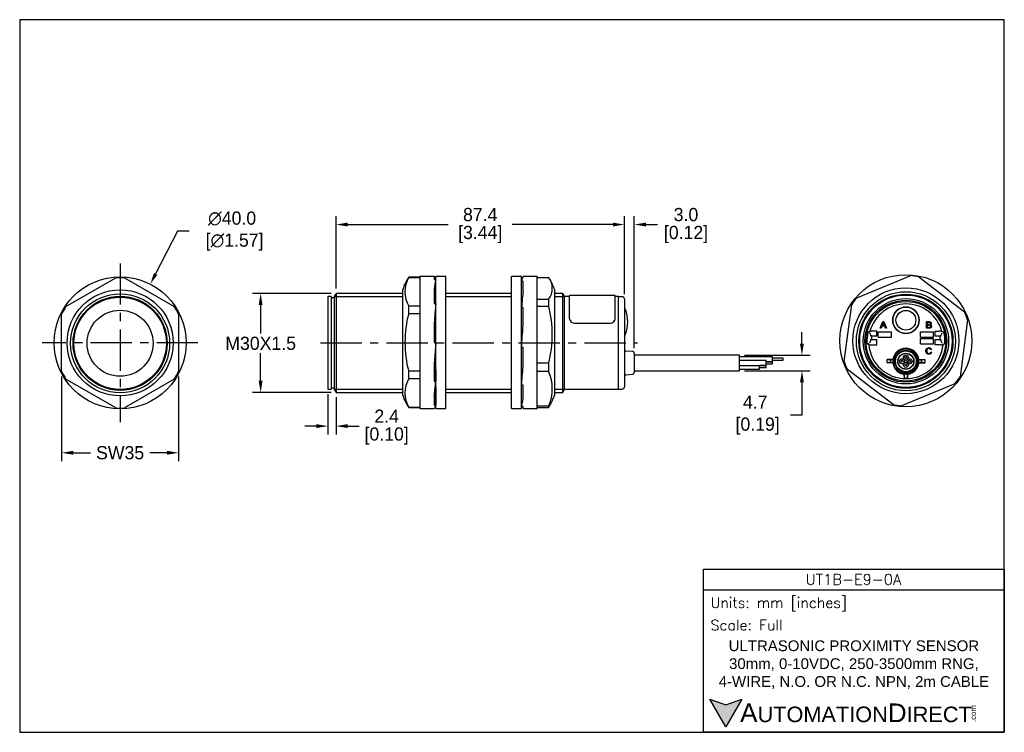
# Model space of a CAD drawing. Header units: inches. Extents: x 493 to 791, y 76 to 291.
import ezdxf

# ---------------------------------------------------------------- set-up
doc = ezdxf.new("R2010")
doc.units = ezdxf.units.IN
doc.header["$LTSCALE"] = 10
doc.header["$MEASUREMENT"] = 0
doc.linetypes.add('CENTER', pattern=[2, 1.25, -0.25, 0.25, -0.25])
for name, color, linetype in [('center', 40, 'CENTER'), ('DIM', 140, 'Continuous'), ('Text', 140, 'Continuous')]:
    doc.layers.add(name, color=color, linetype=linetype)
doc.styles.add('\\M+2ABAC\\M+2A6A11', font='txt')
doc.styles.add('ROMANS', font='romans.shx')
doc.dimstyles.get("Standard").update_dxf_attribs({"dimtxt": 4, "dimasz": 3.5, "dimexe": 2.5, "dimexo": 1.5, "dimgap": 1, "dimtad": 0, "dimtih": 1, "dimtoh": 1, "dimdec": 1, "dimzin": 0, "dimdsep": 46, "dimtxsty": 'Standard', "dimcen": 0, "dimadec": 0, "dimazin": 0, "dimtfac": 1, "dimtdec": 1, "dimtofl": 0, "dimtmove": 0, "dimatfit": 3, "dimfxl": 0, "dimtolj": 1, "dimtzin": 0, "dimarcsym": 0})

# ---------------------------------------------------------------- blocks, each defined once
blk = doc.blocks.new('*D0')
at = {"layer": 'Defpoints', "color": 0}
for p in [(505.46, 184.8), (540.89, 184.8), (540.89, 160.22)]:
    blk.add_point(p, dxfattribs=at)
at = {"layer": 'DIM', "color": 0, "lineweight": -2}
for p, q in [((505.46, 183.3), (505.46, 157.72)), ((540.89, 183.3), (540.89, 157.72)), ((508.96, 160.22), (514.18, 160.22)), ((537.39, 160.22), (532.18, 160.22))]:
    blk.add_line(p, q, dxfattribs=at)
at = {"layer": 'DIM', "color": 0}
for points in [[(508.96, 160.81), (508.96, 159.64), (505.46, 160.22)], [(537.39, 160.81), (537.39, 159.64), (540.89, 160.22)]]:
    blk.add_solid(points, dxfattribs=at)
at = {"layer": 'DIM', "color": 0, "insert": (523.18, 160.22), "char_height": 4, "attachment_point": 5}
blk.add_mtext('\\A1;SW35', dxfattribs=at)
blk = doc.blocks.new('*D1')
at = {"layer": 'Defpoints', "color": 0}
for p in [(532.33, 211.31), (514.02, 175.75)]:
    blk.add_point(p, dxfattribs=at)
at = {"layer": 'DIM', "color": 0, "lineweight": -2}
for p, q in [((540.61, 227.39), (533.93, 214.43)), ((544.11, 227.39), (540.61, 227.39))]:
    blk.add_line(p, q, dxfattribs=at)
at = {"layer": 'DIM', "color": 0}
blk.add_solid([(533.41, 214.69), (534.45, 214.16), (532.33, 211.31)], dxfattribs=at)
at = {"layer": 'DIM', "color": 0, "insert": (557.11, 227.39), "char_height": 4, "attachment_point": 5}
blk.add_mtext('\\A1;∅40.0\\P [∅1.57]', dxfattribs=at)
blk = doc.blocks.new('*D2')
at = {"layer": 'Defpoints', "color": 0}
for p in [(588.59, 208.53), (565.75, 178.53), (588.59, 178.53)]:
    blk.add_point(p, dxfattribs=at)
at = {"layer": 'DIM', "color": 0, "lineweight": -2}
for p, q in [((587.09, 208.53), (563.25, 208.53)), ((565.75, 205.03), (565.75, 196.37)), ((565.75, 182.03), (565.75, 190.37)), ((587.09, 178.53), (563.25, 178.53))]:
    blk.add_line(p, q, dxfattribs=at)
at = {"layer": 'DIM', "color": 0}
for points in [[(565.16, 205.03), (566.33, 205.03), (565.75, 208.53)], [(565.16, 182.03), (566.33, 182.03), (565.75, 178.53)]]:
    blk.add_solid(points, dxfattribs=at)
at = {"layer": 'DIM', "color": 0, "insert": (565.75, 193.37), "char_height": 4, "attachment_point": 5}
blk.add_mtext('\\A1;M30X1.5', dxfattribs=at)
blk = doc.blocks.new('*D3')
at = {"layer": 'Defpoints', "color": 0}
for p in [(586.15, 179.53), (588.59, 178.53), (588.59, 168.31)]:
    blk.add_point(p, dxfattribs=at)
at = {"layer": 'DIM', "color": 0, "lineweight": -2}
for p, q in [((586.15, 178.03), (586.15, 165.81)), ((588.59, 177.03), (588.59, 165.81)), ((582.65, 168.31), (579.15, 168.31)), ((592.09, 168.31), (595.59, 168.31))]:
    blk.add_line(p, q, dxfattribs=at)
at = {"layer": 'DIM', "color": 0}
for points in [[(582.65, 168.9), (582.65, 167.73), (586.15, 168.31)], [(592.09, 168.9), (592.09, 167.73), (588.59, 168.31)]]:
    blk.add_solid(points, dxfattribs=at)
at = {"layer": 'DIM', "color": 0, "char_height": 4, "attachment_point": 5}
for s, insert in [('\\A1;2.4', (603.92, 171.31)), ('\\A1;[0.10]', (603.92, 165.31))]:
    blk.add_mtext(s, dxfattribs=dict(at, insert=insert))
blk = doc.blocks.new('*D4')
at = {"layer": 'Defpoints', "color": 0}
for p in [(675.95, 229.37), (588.59, 208.53), (675.95, 206.82)]:
    blk.add_point(p, dxfattribs=at)
at = {"layer": 'DIM', "color": 0, "lineweight": -2}
for p, q in [((588.59, 210.03), (588.59, 231.87)), ((675.95, 208.32), (675.95, 231.87)), ((592.09, 229.37), (622.6, 229.37)), ((672.45, 229.37), (641.94, 229.37))]:
    blk.add_line(p, q, dxfattribs=at)
at = {"layer": 'DIM', "color": 0}
for points in [[(592.09, 229.95), (592.09, 228.78), (588.59, 229.37)], [(672.45, 229.95), (672.45, 228.78), (675.95, 229.37)]]:
    blk.add_solid(points, dxfattribs=at)
at = {"layer": 'DIM', "color": 0, "char_height": 4, "attachment_point": 5}
for s, insert in [('\\A1;87.4', (632.27, 232.37)), ('\\A1;[3.44]', (632.27, 226.37))]:
    blk.add_mtext(s, dxfattribs=dict(at, insert=insert))
blk = doc.blocks.new('*D5')
at = {"layer": 'Defpoints', "color": 0}
for p in [(678.95, 229.37), (675.95, 206.82), (678.95, 190.47)]:
    blk.add_point(p, dxfattribs=at)
at = {"layer": 'DIM', "color": 0, "lineweight": -2}
for p, q in [((675.95, 208.32), (675.95, 231.87)), ((678.95, 191.97), (678.95, 231.87)), ((672.45, 229.37), (668.95, 229.37)), ((682.45, 229.37), (685.95, 229.37))]:
    blk.add_line(p, q, dxfattribs=at)
at = {"layer": 'DIM', "color": 0}
for points in [[(672.45, 229.95), (672.45, 228.78), (675.95, 229.37)], [(682.45, 229.95), (682.45, 228.78), (678.95, 229.37)]]:
    blk.add_solid(points, dxfattribs=at)
at = {"layer": 'DIM', "color": 0, "char_height": 4, "attachment_point": 5}
for s, insert in [('\\A1;3.0', (694.61, 232.37)), ('\\A1;[0.12]', (694.61, 226.37))]:
    blk.add_mtext(s, dxfattribs=dict(at, insert=insert))
blk = doc.blocks.new('*D6')
at = {"layer": 'Defpoints', "color": 0}
for p in [(710.85, 189.8), (710.85, 185.1), (729.73, 185.1)]:
    blk.add_point(p, dxfattribs=at)
at = {"layer": 'DIM', "color": 0, "lineweight": -2}
for p, q in [((729.73, 193.3), (729.73, 196.8)), ((712.35, 189.8), (732.23, 189.8)), ((712.35, 185.1), (732.23, 185.1)), ((729.73, 181.6), (729.73, 171.64)), ((729.73, 171.64), (726.23, 171.64))]:
    blk.add_line(p, q, dxfattribs=at)
at = {"layer": 'DIM', "color": 0}
for points in [[(729.15, 193.3), (730.32, 193.3), (729.73, 189.8)], [(729.15, 181.6), (730.32, 181.6), (729.73, 185.1)]]:
    blk.add_solid(points, dxfattribs=at)
at = {"layer": 'DIM', "color": 0, "insert": (715.57, 171.64), "char_height": 4, "attachment_point": 5}
blk.add_mtext('\\A1;4.7\\P [0.19]', dxfattribs=at)

msp = doc.modelspace()

# ---------------------------------------------------------------- hatches: boundary and pattern name
at = {"layer": 'Text'}
msp.add_hatch(color=256, dxfattribs=at).paths.add_polyline_path([(711.57, 85.61), (706.72, 83.84), (701.87, 85.61), (706.72, 77.21)])

# ---------------------------------------------------------------- linework, layer by layer
for p, q in [((506.76, 204.51), (521.88, 213.24)), ((524.47, 213.24), (539.6, 204.51)), ((610.62, 213.43), (610.62, 213.38)), ((614.02, 213.43), (610.62, 213.43)), ((610.62, 213.38), (614.02, 213.38)), ((614.02, 213.68), (614.02, 173.68)), ((618.35, 213.68), (614.02, 213.68)), ((618.32, 213.67), (618.32, 212.7)), ((618.32, 212.7), (618.82, 212.7)), ((618.82, 173.68), (618.82, 213.68)), ((621.82, 213.68), (618.82, 213.68)), ((621.82, 173.68), (621.82, 213.68)), ((641.77, 173.68), (641.77, 213.68)), ((644.77, 213.68), (641.77, 213.68)), ((644.77, 173.68), (644.77, 213.68)), ((645, 213.12), (644.77, 213.12)), ((644.77, 206.71), (644.77, 212.16)), ((645.27, 212.16), (644.77, 212.16)), ((645.27, 213.68), (645.27, 213.64)), ((649.57, 213.68), (645.27, 213.68)), ((645.27, 209.15), (645.27, 212.16)), ((649.57, 173.68), (649.57, 213.68)), ((649.57, 213.38), (652.96, 213.38)), ((746.39, 207.22), (762.53, 213.88)), ((765.1, 213.54), (778.95, 202.9)), ((608.82, 177.63), (608.82, 209.72)), ((618.32, 209.62), (618.32, 205.43)), ((654.77, 209.72), (654.77, 177.63)), ((586.15, 207.53), (586.15, 179.53)), ((587.15, 207.53), (586.15, 207.53)), ((587.15, 207.53), (587.15, 179.53)), ((588.15, 207.13), (587.15, 207.13)), ((588.59, 208.53), (588.15, 207.78)), ((588.15, 179.28), (588.15, 207.78)), ((588.15, 207.61), (608.82, 207.61)), ((588.59, 208.53), (588.59, 178.53)), ((608.82, 208.53), (588.59, 208.53)), ((641.77, 208.53), (621.82, 208.53)), ((621.82, 207.61), (641.77, 207.61)), ((652.96, 206.71), (649.57, 206.71)), ((652.96, 206.71), (652.96, 204.66)), ((657.32, 208.53), (654.77, 208.53)), ((654.77, 207.61), (657.75, 207.61)), ((657.32, 178.53), (657.32, 208.53)), ((657.75, 207.78), (657.32, 208.53)), ((657.75, 207.78), (657.75, 179.28)), ((659.35, 207.53), (657.75, 207.53)), ((659.35, 200.8), (659.35, 207.83)), ((673.15, 207.83), (659.35, 207.83)), ((673.15, 200.8), (673.15, 207.83)), ((674.15, 207.53), (673.15, 207.53)), ((674.15, 179.53), (674.15, 207.53)), ((674.15, 179.52), (674.15, 207.52)), ((675.25, 207.52), (674.15, 207.52)), ((675.95, 206.82), (675.95, 180.22)), ((614.02, 204.65), (610.62, 204.65)), ((610.62, 202.41), (610.62, 204.65)), ((618.32, 205.43), (618.82, 205.43)), ((644.77, 201.05), (644.77, 204.14)), ((645.27, 204.14), (644.77, 204.14)), ((645.27, 198.74), (645.27, 204.14)), ((649.57, 204.66), (652.96, 204.66)), ((676.04, 203.89), (675.95, 203.89)), ((742.52, 187.85), (744.81, 205.16)), ((505.46, 184.8), (505.46, 202.26)), ((540.89, 202.26), (540.89, 184.8)), ((610.62, 202.41), (614.02, 202.41)), ((659.35, 200.8), (659.35, 200.8)), ((673.15, 200.8), (673.15, 200.8)), ((753.47, 197.96), (754.24, 199.96)), ((754.24, 199.96), (754.53, 199.96)), ((754.53, 199.96), (755.34, 197.96)), ((767.49, 197.96), (767.49, 199.96)), ((779.94, 200.51), (777.64, 183.19)), ((618.32, 199.48), (618.32, 193.68)), ((660.85, 199.47), (671.65, 199.47)), ((660.85, 199.46), (671.65, 199.46)), ((752.43, 197.12), (751.13, 197.12)), ((752.43, 195.62), (752.43, 197.12)), ((753.75, 197.96), (753.47, 197.96)), ((753.97, 198.56), (753.75, 197.96)), ((754.81, 198.56), (753.97, 198.56)), ((754.05, 198.78), (754.72, 198.78)), ((755.04, 197.96), (754.81, 198.56)), ((755.34, 197.96), (755.04, 197.96)), ((767.76, 199.72), (767.76, 199.12)), ((767.76, 198.88), (767.76, 198.19)), ((770.03, 197.12), (770.03, 195.62)), ((770.03, 197.12), (771.33, 197.12)), ((771.86, 197.1), (771.85, 197.11)), ((675.95, 195.89), (676.04, 195.89)), ((750.01, 196.85), (750.27, 196.85)), ((750.42, 196.3), (750.24, 196.49)), ((750.27, 196.85), (750.27, 196.86)), ((750.27, 196.85), (750.27, 196.85)), ((750.44, 196.28), (750.5, 195.62)), ((750.5, 194.42), (750.44, 193.76)), ((750.93, 195.62), (750.5, 195.62)), ((750.93, 194.42), (750.5, 194.42)), ((750.93, 195.62), (752.43, 195.62)), ((750.93, 194.42), (750.93, 195.62)), ((752.43, 194.42), (750.93, 194.42)), ((752.43, 192.93), (752.43, 194.42)), ((752.84, 196.82), (756.84, 196.82)), ((752.84, 195.22), (752.84, 196.82)), ((752.84, 195.22), (756.84, 195.22)), ((756.84, 195.22), (756.84, 196.82)), ((765.64, 196.82), (769.64, 196.82)), ((765.64, 195.22), (765.64, 196.82)), ((765.64, 195.22), (769.64, 195.22)), ((765.64, 194.82), (769.64, 194.82)), ((765.64, 193.22), (765.64, 194.82)), ((769.64, 195.22), (769.64, 196.82)), ((769.64, 193.22), (769.64, 194.82)), ((770.03, 195.62), (771.53, 195.62)), ((771.53, 194.42), (770.03, 194.42)), ((770.03, 194.42), (770.03, 192.93)), ((771.53, 195.62), (771.53, 194.42)), ((771.53, 195.62), (771.96, 195.62)), ((771.53, 194.42), (771.96, 194.42)), ((771.96, 195.62), (772.02, 196.28)), ((772.02, 193.76), (771.96, 194.42)), ((772.22, 196.49), (772.03, 196.3)), ((772.19, 196.85), (772.18, 196.86)), ((772.19, 196.85), (772.19, 196.85)), ((772.19, 196.85), (772.19, 196.85)), ((618.82, 193.68), (618.32, 187.12)), ((618.32, 193.68), (618.82, 193.68)), ((645.27, 192.12), (644.77, 192.12)), ((645.27, 186.4), (645.27, 192.12)), ((678.49, 190.88), (676.42, 191.05)), ((749.94, 193.19), (749.74, 193.19)), ((749.94, 193.19), (749.94, 193.19)), ((749.94, 193.19), (749.94, 193.19)), ((750.22, 192.93), (750.21, 192.94)), ((750.24, 193.55), (750.42, 193.74)), ((750.72, 192.93), (752.43, 192.93)), ((765.64, 193.22), (769.64, 193.22)), ((768.97, 191.52), (768.72, 191.47)), ((771.73, 192.93), (770.03, 192.93)), ((772.03, 193.74), (772.22, 193.55)), ((772.52, 193.19), (772.51, 193.19)), ((772.52, 193.19), (772.52, 193.19)), ((772.52, 193.19), (772.52, 193.19)), ((678.95, 190.38), (678.95, 184.51)), ((710.85, 189.8), (678.95, 189.8)), ((710.85, 185.1), (710.85, 189.8)), ((720.85, 189.3), (710.85, 189.3)), ((718.85, 188.2), (710.85, 188.2)), ((718.85, 186.7), (718.85, 188.2)), ((720.85, 187.8), (720.85, 189.3)), ((724.07, 188.85), (720.85, 188.85)), ((720.85, 188.25), (724.07, 188.25)), ((724.07, 188.25), (724.07, 188.85)), ((755.52, 187.44), (755.52, 188.46)), ((757.3, 188.46), (755.52, 188.46)), ((755.52, 188.46), (756.53, 188.36)), ((756.53, 187.54), (756.53, 188.36)), ((756.53, 188.36), (757.49, 188.36)), ((764.97, 188.36), (765.93, 188.36)), ((765.16, 188.46), (766.93, 188.46)), ((766.93, 188.46), (765.93, 188.36)), ((765.93, 188.36), (765.93, 187.54)), ((766.93, 188.46), (766.93, 187.44)), ((768.75, 190.8), (769, 190.73)), ((614.02, 184.94), (610.62, 184.94)), ((610.62, 182.7), (610.62, 184.94)), ((618.32, 187.12), (618.32, 181.92)), ((618.82, 185.39), (618.82, 181.92)), ((652.96, 187.35), (649.57, 187.35)), ((649.57, 184.95), (652.96, 184.95)), ((652.96, 187.35), (652.96, 184.95)), ((678.95, 185.1), (710.85, 185.1)), ((710.85, 186.7), (718.85, 186.7)), ((710.85, 185.6), (716.85, 185.6)), ((716.85, 185.6), (716.85, 186.7)), ((718.85, 186.65), (716.85, 186.65)), ((716.85, 186.05), (718.85, 186.05)), ((718.85, 187.8), (720.85, 187.8)), ((720.85, 187.75), (718.85, 187.75)), ((718.85, 187.15), (720.85, 187.15)), ((718.85, 186.05), (718.85, 186.65)), ((720.85, 187.15), (720.85, 187.75)), ((757.35, 174.81), (743.51, 185.45)), ((755.52, 187.44), (756.53, 187.54)), ((757.3, 187.44), (755.52, 187.44)), ((757.49, 187.54), (756.53, 187.54)), ((765.93, 187.54), (764.97, 187.54)), ((765.16, 187.44), (766.93, 187.44)), ((766.93, 187.44), (765.93, 187.54)), ((521.88, 173.82), (506.76, 182.55)), ((539.6, 182.55), (524.47, 173.82)), ((610.62, 182.7), (614.02, 182.7)), ((676.42, 183.84), (678.49, 184.01)), ((760.79, 184.16), (760.72, 184.02)), ((760.72, 183.47), (760.72, 184.02)), ((760.79, 182.83), (760.72, 182.97)), ((760.79, 182.83), (760.79, 184.16)), ((761.68, 184.16), (761.76, 184.02)), ((761.68, 184.16), (761.68, 182.83)), ((761.68, 182.83), (761.75, 182.97)), ((761.76, 183.47), (761.76, 184.02)), ((586.15, 179.53), (587.15, 179.53)), ((587.15, 179.93), (588.15, 179.93)), ((588.15, 179.45), (608.82, 179.45)), ((588.15, 179.28), (588.59, 178.53)), ((618.32, 181.92), (618.82, 181.92)), ((618.82, 180.27), (618.82, 174.65)), ((621.82, 179.45), (641.77, 179.45)), ((645.27, 180.7), (644.77, 180.7)), ((645.27, 176.84), (645.27, 180.7)), ((654.77, 179.45), (657.75, 179.45)), ((657.32, 178.53), (657.75, 179.28)), ((657.75, 179.53), (674.15, 179.53)), ((674.15, 179.52), (675.25, 179.52)), ((776.06, 181.14), (759.92, 174.47)), ((588.59, 178.53), (608.82, 178.53)), ((618.32, 177.27), (618.32, 174.65)), ((621.82, 178.53), (641.77, 178.53)), ((654.77, 178.53), (657.32, 178.53)), ((614.02, 173.97), (610.62, 173.97)), ((610.62, 173.93), (610.62, 173.97)), ((610.62, 173.93), (614.02, 173.93)), ((614.02, 173.68), (618.35, 173.68)), ((618.32, 174.65), (618.82, 174.65)), ((618.82, 173.68), (621.82, 173.68)), ((641.77, 173.68), (644.77, 173.68)), ((645.27, 174.23), (644.77, 174.23)), ((645.27, 173.68), (645.27, 174.23)), ((645.27, 173.68), (649.57, 173.68)), ((652.96, 174.31), (649.57, 174.31)), ((649.57, 173.97), (652.96, 173.97)), ((652.96, 174.31), (652.96, 173.97))]:
    msp.add_line(p, q)
for centre, radius in [((523.18, 193.53), 20), ((761.23, 194.18), 20), ((523.18, 193.53), 16.05), ((761.23, 194.18), 16.05), ((761.23, 194.03), 15), ((523.18, 193.39), 15), ((523.18, 193.39), 14.25), ((523.18, 193.39), 14), ((761.23, 194.02), 14.26), ((761.23, 194.02), 14), ((761.23, 194.02), 12.93), ((761.23, 194.02), 12.4), ((761.23, 194.02), 12.05), ((523.18, 193.39), 10), ((523.18, 193.39), 10), ((761.23, 200.39), 4), ((761.23, 200.38), 3), ((761.23, 187.95), 3.74), ((761.23, 187.95), 3.35), ((761.23, 187.95), 3.15), ((761.23, 187.95), 2.45), ((761.23, 187.95), 2.35), ((760.13, 187.95), 0.75), ((760.13, 187.95), 0.3), ((761.23, 189.05), 0.75), ((761.23, 189.05), 0.3), ((762.33, 187.95), 0.75), ((762.33, 187.95), 0.343), ((761.23, 186.85), 0.75), ((761.23, 186.85), 0.3)]:
    msp.add_circle(centre, radius)
for centre, radius, start, end in [((523.18, 193.53), 19.75, 86.2376, 93.7624), ((623.08, 205.07), 15, 146.1276, 161.9136), ((618.36, 209.02), 8.88, 150.5609, 209.4391), ((648.69, 210.05), 5.42, 322.0339, 37.9661), ((640.51, 205.07), 15, 18.0864, 31.2385), ((761.23, 194.18), 19.75, 78.6859, 86.2107), ((675.25, 206.82), 0.7, 0, 90), ((761.23, 194.18), 19.75, 138.6859, 146.2107), ((523.18, 193.53), 19.75, 146.2376, 153.7624), ((523.18, 193.53), 19.75, 26.2376, 33.7624), ((620.87, 196), 33.24, 344.9041, 15.0959), ((676.04, 203.59), 0.3, 18.4356, 90), ((664.94, 199.89), 12, 341.5644, 18.4356), ((761.23, 194.02), 11.32, 15.5915, 164.4085), ((761.23, 200.38), 4, 0.0716, 180), ((761.23, 194.18), 19.75, 18.6859, 26.2107), ((660.79, 200.9), 1.44, 184.0686, 272.5612), ((660.79, 200.9), 1.43, 183.8659, 272.7628), ((671.72, 200.9), 1.43, 267.237, 356.1332), ((671.72, 200.91), 1.44, 267.4389, 355.9323), ((761.23, 200.38), 4, 180, 0), ((761.23, 200.38), 4, 0, 0.0716), ((767.41, 174.73), 27.99, 126.8949, 127.75), ((745.53, 198.33), 4.97, 342.7563, 345.2767), ((751.01, 188.73), 8.39, 89.1457, 92.7283), ((771.45, 188.72), 8.4, 87.2734, 90.8526), ((755.84, 175.79), 26.66, 52.2073, 53.0728), ((777.97, 198.62), 6.05, 194.8937, 196.9623), ((676.04, 196.19), 0.3, 270, 341.5644), ((761.23, 194.02), 11.8, 167.285, 182.6475), ((750.01, 196.55), 0.3, 90.0118, 167.2927), ((772.45, 196.55), 0.3, 12.7073, 89.9882), ((761.23, 194.02), 11.8, 357.3525, 12.715), ((761.23, 194.03), 14, 359.9795, 0), ((676.45, 191.55), 0.5, 180, 265.452), ((749.74, 193.49), 0.3, 182.6377, 269.9892), ((745.55, 192.65), 4.42, 4.3562, 7.0917), ((761.23, 194.02), 11.32, 185.2802, 354.7198), ((750.6, 200.54), 7.61, 267.1291, 270.9189), ((761.23, 187.95), 3.97, 7.3939, 172.6061), ((771.86, 200.54), 7.61, 269.0811, 272.8708), ((750.99, 216.38), 31.64, 312.178, 312.8563), ((777.57, 192.58), 5.09, 173.1326, 175.5023), ((772.72, 193.49), 0.3, 270.0108, 357.3623), ((678.45, 190.38), 0.5, 0, 85.452), ((787.47, 245.39), 64.44, 242.0795, 242.2707), ((761.23, 187.95), 3.76, 173.7486, 186.2514), ((734.99, 245.39), 64.44, 297.7293, 297.9205), ((761.23, 187.95), 3.76, 353.7486, 6.2514), ((641.19, 179.63), 12.92, 335.6752, 24.3248), ((761.23, 194.18), 19.75, 198.6859, 206.2107), ((787.47, 130.5), 64.44, 117.7293, 117.9205), ((761.23, 187.95), 3.97, 187.3939, 262.6061), ((761.23, 187.95), 3.97, 277.6323, 352.6061), ((734.99, 130.5), 64.44, 62.0795, 62.2707), ((523.18, 193.53), 19.75, 206.2376, 213.7624), ((523.18, 193.53), 19.75, 326.2376, 333.7624), ((618.36, 178.33), 8.88, 150.5609, 209.4391), ((676.45, 183.35), 0.5, 94.548, 180), ((678.45, 184.51), 0.5, 274.548, 0), ((775.7, 183.35), 14.99, 179.5335, 181.4477), ((761.23, 187.95), 3.82, 263.4392, 276.808), ((761.23, 194.02), 11.2, 267.7689, 272.3148), ((746.75, 183.35), 15, 358.5533, 0.4655), ((761.23, 194.18), 19.75, 318.6859, 326.2107), ((675.25, 180.22), 0.7, 270, 0), ((623.08, 182.29), 15, 198.0864, 213.8724), ((640.51, 182.29), 15, 328.7608, 341.9136), ((523.18, 193.53), 19.75, 266.2376, 273.7624), ((648.69, 177.3), 5.42, 322.0339, 328.9681), ((761.23, 194.18), 19.75, 258.6859, 266.2107)]:
    msp.add_arc(centre, radius, start, end)
for centre, major_axis, ratio, start_param, end_param in [((618.82, 193.68), (0.47, -20), 0.072512, 2.825715, 3.159599), ((618.82, 193.68), (0.47, 20), 0.072512, 0.315878, 0.649762), ((644.77, 193.68), (0.59, 20), 0.070445, 0.059975, 0.393859), ((644.77, 193.68), (1.3, 20), 0.03975, 0.688819, 1.022703), ((618.82, 193.68), (1.24, 20), 0.044669, 0.94524, 1.279124), ((644.77, 193.68), (-1.52, -20), 0.005883, 1.493607, 1.827491), ((750.24, 196.28), (0.2, 0), 0.36397, 0.034907, 0.349066), ((772.22, 196.28), (-0.2, 0), 0.36397, 5.934119, 6.248279), ((750.24, 193.77), (0.2, 0), 0.36397, 5.934119, 6.248279), ((772.22, 193.77), (-0.2, 0), 0.36397, 0.034907, 0.349066), ((644.77, 193.68), (-1.16, -20), 0.049325, 0.867711, 1.201595), ((618.82, 193.68), (-1.24, -20), 0.044669, 0.611356, 0.94524), ((644.77, 193.68), (-0.36, -20), 0.074138, 0.237855, 0.571739), ((618.82, 193.68), (0.47, 20), 0.072512, 3.143311, 3.45747), ((644.77, 193.68), (0.59, -20), 0.070445, -0.238584, -0.059975)]:
    msp.add_ellipse(centre, major_axis=major_axis, ratio=ratio, start_param=start_param, end_param=end_param)
for points, knots in [([(610.62, 202.41), (609.78, 199.56), (609.48, 196.63), (609.48, 190.71), (609.78, 187.79), (610.62, 184.94)], [0, 0, 0, 0, 0.5, 0.5, 1, 1, 1, 1]), ([(767.49, 199.96), (767.74, 199.96), (767.99, 199.96), (768.24, 199.96), (768.39, 199.96), (768.52, 199.94), (768.61, 199.9), (768.7, 199.86), (768.77, 199.8), (768.83, 199.71), (768.88, 199.63), (768.9, 199.54), (768.9, 199.36), (768.88, 199.28), (768.84, 199.21), (768.79, 199.13), (768.72, 199.07), (768.63, 199.02)], [0, 0, 0, 0, 0.336059, 0.336059, 0.336059, 0.503806, 0.503806, 0.503806, 0.634822, 0.634822, 0.634822, 0.758729, 0.758729, 0.873657, 0.873657, 0.873657, 1, 1, 1, 1]), ([(754.37, 199.75), (754.35, 199.62), (754.31, 199.49), (754.27, 199.37), (754.2, 199.17), (754.12, 198.97), (754.05, 198.78)], [0, 0, 0, 0, 0.389798, 0.389798, 0.389798, 1, 1, 1, 1]), ([(754.72, 198.78), (754.66, 198.96), (754.59, 199.15), (754.52, 199.33), (754.46, 199.5), (754.41, 199.64), (754.37, 199.75)], [0, 0, 0, 0, 0.571862, 0.571862, 0.571862, 1, 1, 1, 1]), ([(768.63, 199.02), (768.75, 198.99), (768.84, 198.93), (768.9, 198.84), (768.97, 198.76), (769, 198.65), (769, 198.44), (768.98, 198.36), (768.94, 198.28), (768.9, 198.19), (768.86, 198.13), (768.74, 198.05), (768.67, 198.01), (768.58, 197.99), (768.49, 197.97), (768.38, 197.96), (768.26, 197.96), (768, 197.96), (767.75, 197.96), (767.49, 197.96)], [0, 0, 0, 0, 0.135074, 0.135074, 0.135074, 0.266374, 0.266374, 0.373528, 0.373528, 0.373528, 0.46965, 0.46965, 0.565772, 0.565772, 0.565772, 0.695519, 0.695519, 0.695519, 1, 1, 1, 1]), ([(767.76, 199.12), (767.9, 199.12), (768.05, 199.12), (768.19, 199.12), (768.31, 199.12), (768.39, 199.12), (768.44, 199.14), (768.51, 199.16), (768.56, 199.19), (768.59, 199.24), (768.63, 199.29), (768.65, 199.35), (768.65, 199.48), (768.63, 199.54), (768.6, 199.59), (768.57, 199.64), (768.52, 199.68), (768.46, 199.7), (768.4, 199.71), (768.3, 199.72), (768.16, 199.72), (768.02, 199.72), (767.89, 199.72), (767.76, 199.72)], [0, 0, 0, 0, 0.203254, 0.203254, 0.203254, 0.323292, 0.323292, 0.323292, 0.410417, 0.410417, 0.410417, 0.500173, 0.500173, 0.584849, 0.584849, 0.584849, 0.667734, 0.667734, 0.667734, 0.811811, 0.811811, 0.811811, 1, 1, 1, 1]), ([(767.76, 198.19), (767.92, 198.19), (768.09, 198.19), (768.26, 198.19), (768.34, 198.19), (768.4, 198.19), (768.44, 198.2), (768.5, 198.21), (768.55, 198.23), (768.59, 198.26), (768.63, 198.28), (768.66, 198.32), (768.72, 198.42), (768.73, 198.47), (768.73, 198.61), (768.71, 198.68), (768.67, 198.73), (768.63, 198.79), (768.58, 198.83), (768.45, 198.87), (768.35, 198.88), (768.22, 198.88), (768.07, 198.88), (767.91, 198.88), (767.76, 198.88)], [0, 0, 0, 0, 0.213184, 0.213184, 0.213184, 0.290326, 0.290326, 0.290326, 0.360314, 0.360314, 0.360314, 0.43268, 0.43268, 0.505046, 0.505046, 0.589473, 0.589473, 0.589473, 0.69581, 0.69581, 0.802147, 0.802147, 0.802147, 1, 1, 1, 1]), ([(750.21, 192.94), (750.21, 192.94), (750.12, 193.02), (750.03, 193.11), (749.94, 193.19)], [0, 0, 0, 0, 0.000016, 1, 1, 1, 1]), ([(769, 190.73), (768.95, 190.52), (768.85, 190.36), (768.58, 190.14), (768.4, 190.09), (767.99, 190.09), (767.83, 190.13), (767.69, 190.21), (767.56, 190.3), (767.46, 190.42), (767.4, 190.58), (767.33, 190.74), (767.29, 190.92), (767.29, 191.3), (767.33, 191.48), (767.41, 191.63), (767.49, 191.78), (767.6, 191.89), (767.74, 191.97), (767.88, 192.05), (768.04, 192.09), (768.4, 192.09), (768.56, 192.04), (768.7, 191.94), (768.83, 191.84), (768.92, 191.7), (768.97, 191.52)], [0, 0, 0, 0, 0.104376, 0.104376, 0.208752, 0.208752, 0.317142, 0.317142, 0.317142, 0.409738, 0.409738, 0.409738, 0.508627, 0.508627, 0.616505, 0.616505, 0.616505, 0.708763, 0.708763, 0.708763, 0.799096, 0.799096, 0.902432, 0.902432, 0.902432, 1, 1, 1, 1]), ([(768.72, 191.47), (768.68, 191.61), (768.61, 191.71), (768.53, 191.77), (768.44, 191.84), (768.33, 191.87), (768.06, 191.87), (767.93, 191.83), (767.83, 191.76), (767.73, 191.69), (767.66, 191.6), (767.62, 191.47), (767.58, 191.35), (767.56, 191.23), (767.56, 190.94), (767.58, 190.8), (767.63, 190.67), (767.68, 190.55), (767.75, 190.46), (767.85, 190.4), (767.95, 190.34), (768.07, 190.31), (768.33, 190.31), (768.45, 190.35), (768.65, 190.51), (768.71, 190.64), (768.75, 190.8)], [0, 0, 0, 0, 0.096945, 0.096945, 0.096945, 0.187413, 0.187413, 0.290421, 0.290421, 0.290421, 0.385578, 0.385578, 0.385578, 0.479008, 0.479008, 0.599806, 0.599806, 0.599806, 0.694434, 0.694434, 0.694434, 0.783273, 0.783273, 0.891636, 0.891636, 1, 1, 1, 1])]:
    msp.add_open_spline(points, degree=3, knots=knots)
at = {"layer": 'center'}
for p, q in [((523.18, 217.6), (523.18, 169.46)), ((546.75, 193.53), (499.61, 193.53)), ((583.88, 193.53), (679.87, 193.53))]:
    msp.add_line(p, q, dxfattribs=at)
at = {"layer": 'Defpoints'}
msp.add_lwpolyline([(791.04, 291.44), (492.75, 291.44), (492.75, 75.54), (791.04, 75.54)], close=True, dxfattribs=at)
at = {"layer": 'Text'}
msp.add_line((699.93, 118.66), (791.04, 118.66), dxfattribs=at)
for points in [[(699.93, 75.54), (699.93, 124.94), (791.04, 124.94), (791.04, 75.54)], [(711.57, 85.61), (706.72, 77.21), (701.87, 85.61), (706.72, 83.84)]]:
    msp.add_lwpolyline(points, close=True, dxfattribs=at)

# ---------------------------------------------------------------- texts
at = {"layer": 'Text', "linetype": 'Continuous', "insert": (745.34, 121.84), "char_height": 3.248, "width": 61.1425, "attachment_point": 5, "style": 'ROMANS'}
msp.add_mtext('UT1B-E9-0A', dxfattribs=at)
at = {"layer": 'Text', "attachment_point": 4}
for s, insert, char_height, width, style in [(' Units: mm [inches]', (699.93, 114.29), 3.1404, 91.118, 'ROMANS'), (' Scale: Full', (699.93, 108.01), 3.1404, 91.118, 'ROMANS'), ('{\\fArial|b0|i0|c0|p34;     \\H1.2x;A\\H0.8333x;UTOMATION\\H1.2x;D\\H0.8333x;IRECT}', (701.87, 81.41), 4.7106, 79.7962, '\\M+2ABAC\\M+2A6A11')]:
    msp.add_mtext(s, dxfattribs=dict(at, insert=insert, char_height=char_height, width=width, style=style))
at = {"layer": 'Text', "linetype": 'Continuous', "insert": (745.48, 96.04), "char_height": 3.2482, "width": 90.3508, "attachment_point": 5}
msp.add_mtext('{\\fArial|b0|i0|c0|p34;ULTRASONIC PROXIMITY SENSOR\\P30mm, 0-10VDC, 250-3500mm RNG, \\P4-WIRE, N.O. OR N.C. NPN, 2m CABLE}', dxfattribs=at)
at = {"layer": 'Text', "insert": (780.77, 78.65), "char_height": 1.6958, "width": 5.0253, "attachment_point": 1, "rotation": 90, "style": '\\M+2ABAC\\M+2A6A11'}
msp.add_mtext('{\\fArial|b0|i0|c0|p34;.com}', dxfattribs=at)

# ---------------------------------------------------------------- dimensions: what is measured, and where the dimension line sits
at = {"layer": 'DIM'}
dim = msp.add_diameter_dim_2p(p1=(514.02, 175.75), p2=(532.33, 211.31), dimstyle='Standard', override={"dimpost": '\\X'}, dxfattribs=at)
dim.commit()
dim.dimension.update_dxf_attribs({"geometry": '*D1', "text_midpoint": (557.11, 227.39), "dimtype": 163})
for base, p1, p2, picture, middle in [((675.95, 229.37), (588.59, 208.53), (675.95, 206.82), '*D4', (632.27, 229.37)), ((678.95, 229.37), (675.95, 206.82), (678.95, 190.47), '*D5', (694.61, 229.37)), ((588.59, 168.31), (586.15, 179.53), (588.59, 178.53), '*D3', (603.92, 168.31))]:
    dim = msp.add_linear_dim(base=base, p1=p1, p2=p2, angle=180, dimstyle='Standard', override={"dimpost": '\\X'}, dxfattribs=at)
    dim.commit()
    dim.dimension.update_dxf_attribs({"geometry": picture, "text_midpoint": middle})
for base, p1, p2, angle, text, picture, middle in [((565.75, 178.53), (588.59, 208.53), (588.59, 178.53), 90, 'M30X1.5', '*D2', (565.75, 193.37)), ((540.89, 160.22), (505.46, 184.8), (540.89, 184.8), 180, 'SW35', '*D0', (523.18, 160.22))]:
    dim = msp.add_linear_dim(base=base, p1=p1, p2=p2, angle=angle, text=text, dimstyle='Standard', override={"dimpost": '\\X'}, dxfattribs=at)
    dim.commit()
    dim.dimension.update_dxf_attribs({"geometry": picture, "text_midpoint": middle, "dimtype": 160})
dim = msp.add_linear_dim(base=(729.73, 185.1), p1=(710.85, 189.8), p2=(710.85, 185.1), angle=90, dimstyle='Standard', override={"dimpost": '\\X'}, dxfattribs=at)
dim.commit()
dim.dimension.update_dxf_attribs({"geometry": '*D6', "text_midpoint": (715.57, 171.64), "dimtype": 160})

doc.saveas('drawing.dxf')
